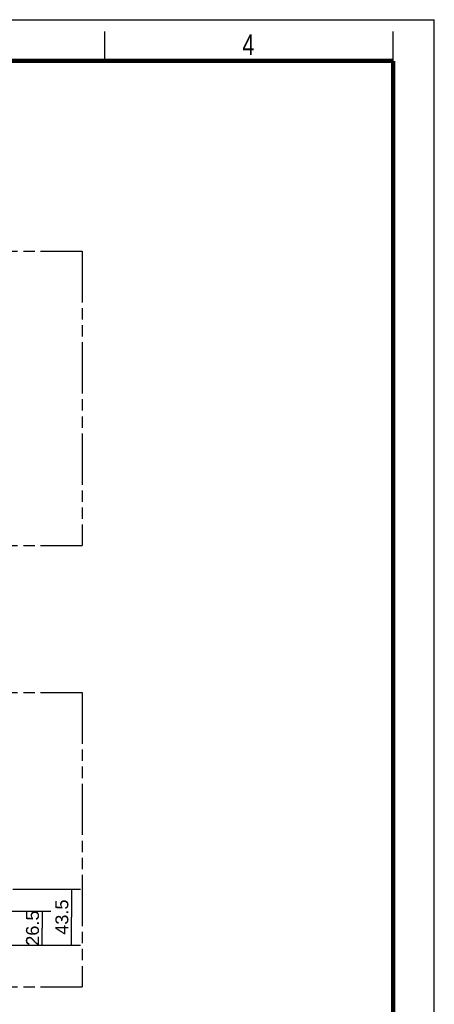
# Model space of a CAD drawing. Header units: millimetres. Extents: x 0 to 210, y 0 to 297.
# Tile 8 of 8: x 140 to 210, y 130 to 297. Entities that reach past the tile are written whole.
import ezdxf
from ezdxf.enums import TextEntityAlignment as Align

# ---------------------------------------------------------------- set-up
doc = ezdxf.new("R2010")
doc.units = ezdxf.units.MM
doc.header["$LTSCALE"] = 19.36
doc.linetypes.add('PHANTOM', pattern=[0.8, 0.45, -0.05, 0.1, -0.05, 0.1, -0.05])
doc.layers.get('0').update_dxf_attribs({"linetype": 'CONTINUOUS'})
doc.layers.add('DEFAULT_3', color=7, linetype='PHANTOM')
doc.layers.add('Z_DIM_2D', color=7, linetype='CONTINUOUS')
doc.styles.add('TEXTSTYLE_2', font='txt', dxfattribs={"width": 0.75})
doc.styles.add('TEXTSTYLE_3', font='helveticaneueltw1g-ltcn.otf')
doc.dimstyles.new('DIMSTYLE_5', dxfattribs={"dimtxt": 2.2, "dimasz": 3.5, "dimexe": 1.5, "dimexo": 0, "dimgap": 0.55, "dimtad": 1, "dimlfac": 4.545455, "dimdsep": 46, "dimtxsty": 'TEXTSTYLE_3', "dimblk": '_FILLED', "dimblk1": '_FILLED', "dimblk2": '_FILLED', "dimcen": 0.09, "dimclrt": 5, "dimadec": 4, "dimazin": 2, "dimtp": 0.3, "dimtm": 0.3, "dimtfac": 1, "dimtofl": 0, "dimtmove": 0, "dimatfit": 3, "dimldrblk": '_FILLED', "dimfxl": 0, "dimtolj": 1, "dimarcsym": 0})
doc.dimstyles.new('DIMSTYLE_6', dxfattribs={"dimtxt": 2.2, "dimasz": 3.5, "dimexe": 1.5, "dimexo": 0, "dimgap": 0.55, "dimtad": 1, "dimlfac": 4.545455, "dimdsep": 46, "dimtxsty": 'TEXTSTYLE_3', "dimblk": '_FILLED', "dimblk1": '_FILLED', "dimblk2": '_FILLED', "dimcen": 0.09, "dimclrt": 5, "dimadec": 4, "dimazin": 2, "dimtp": 0.2, "dimtm": 0.2, "dimtfac": 1, "dimtofl": 0, "dimtmove": 0, "dimatfit": 3, "dimldrblk": '_FILLED', "dimfxl": 0, "dimtolj": 1, "dimarcsym": 0})

# ---------------------------------------------------------------- blocks, each defined once
blk = doc.blocks.new('*D15')
at = {"layer": 'Z_DIM_2D', "color": 2, "linetype": 'Continuous', "transparency": 16777216}
for p, q in [((138.39, 149.3), (149.85, 149.3)), ((148.35, 149.3), (148.35, 144.52)), ((148.35, 139.73), (148.35, 144.52)), ((134.65, 139.73), (149.85, 139.73))]:
    blk.add_line(p, q, dxfattribs=at)
at = {"layer": 'Z_DIM_2D', "color": 5, "linetype": 'Continuous', "transparency": 16777216, "style": 'TEXTSTYLE_3'}
blk.add_text('43.5', height=2.2, rotation=90, dxfattribs=at).set_placement((147.8, 144.52), align=Align.CENTER)
blk = doc.blocks.new('_FILLED')
at = {"color": 0, "linetype": 'ByBlock'}
blk.add_solid([(0, 0), (-1, 0.125), (-1, -0.125)], dxfattribs=at)
blk = doc.blocks.new('_NONE')
blk = doc.blocks.new('*D16')
at = {"layer": 'Z_DIM_2D', "color": 2, "linetype": 'Continuous', "transparency": 16777216}
for p, q in [((135.31, 145.56), (144.85, 145.56)), ((143.35, 145.56), (143.35, 142.65)), ((143.35, 139.73), (143.35, 142.65)), ((134.65, 139.73), (144.85, 139.73))]:
    blk.add_line(p, q, dxfattribs=at)
at = {"layer": 'Z_DIM_2D', "color": 5, "linetype": 'Continuous', "transparency": 16777216, "style": 'TEXTSTYLE_3'}
blk.add_text('26.5', height=2.2, rotation=90, dxfattribs=at).set_placement((142.8, 142.65), align=Align.CENTER)

msp = doc.modelspace()

# ---------------------------------------------------------------- linework, layer by layer
at = {"color": 2, "linetype": 'Continuous'}
for p, q in [((0, 297), (210, 297)), ((210, 0), (210, 297)), ((154, 290), (154, 295)), ((203, 290), (203, 295))]:
    msp.add_line(p, q, dxfattribs=at)
at = {"color": 7, "linetype": 'Continuous', "const_width": 0.7}
for points in [[(7, 290), (203, 290)], [(203, 7), (203, 290)]]:
    msp.add_lwpolyline(points, dxfattribs=at)
at = {"layer": 'DEFAULT_3', "color": 91, "linetype": 'PHANTOM', "true_color": 0x80ff80}
for p, q in [((50.128636, 257.68), (150.128636, 257.68)), ((150.128636, 257.68), (150.128636, 207.68)), ((50.128636, 207.68), (150.128636, 207.68)), ((50.128636, 182.68), (150.128636, 182.68)), ((150.128636, 182.68), (150.128636, 132.68)), ((50.128636, 132.68), (150.128636, 132.68))]:
    msp.add_line(p, q, dxfattribs=at)

# ---------------------------------------------------------------- texts
at = {"color": 5, "linetype": 'Continuous', "style": 'TEXTSTYLE_2', "width": 0.785714}
msp.add_text('4', height=3.5, dxfattribs=at).set_placement((177.383142, 290.991055))

# ---------------------------------------------------------------- dimensions: what is measured, and where the dimension line sits
at = {"layer": 'Z_DIM_2D', "color": 2, "linetype": 'Continuous'}
for base, p2, dimstyle, picture, middle in [((148.347979, 149.300643), (138.389396, 149.300643), 'DIMSTYLE_5', '*D15', (148.347979, 144.499239)), ((143.347818, 145.560661), (135.309402, 145.560661), 'DIMSTYLE_6', '*D16', (143.347818, 142.649782))]:
    dim = msp.add_linear_dim(base=base, p1=(134.649354, 139.730689), p2=p2, angle=90, dimstyle=dimstyle, override={"dimblk1": 'NONE', "dimblk2": 'NONE', "dimsah": 1}, dxfattribs=at)
    dim.commit()
    dim.dimension.update_dxf_attribs({"geometry": picture, "text_midpoint": middle, "dimtype": 160})

doc.saveas('drawing.dxf')
